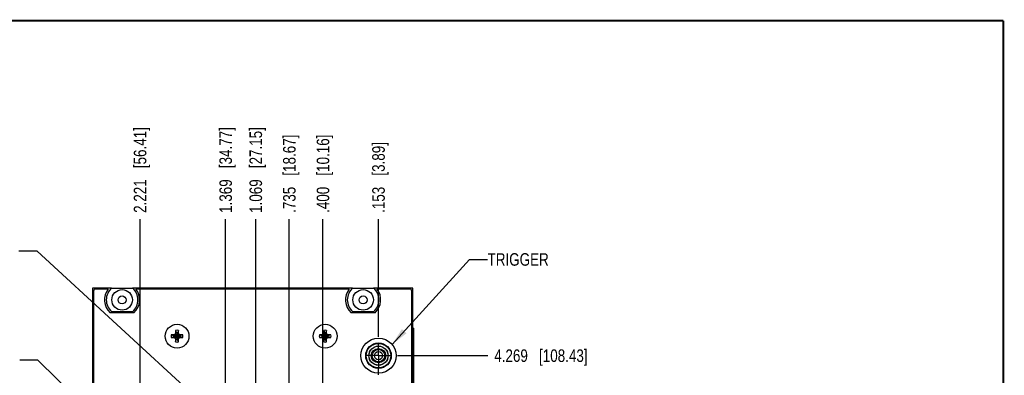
# Model space of a CAD drawing. Header units: inches. Extents: x 0.2 to 16.8, y 0.2 to 10.8.
# Tile 16 of 16: x 7 to 16.8, y 7.2 to 10.8. Entities that reach past the tile are written whole.
import ezdxf

# ---------------------------------------------------------------- set-up
doc = ezdxf.new("R2010")
doc.units = ezdxf.units.IN
doc.header["$LTSCALE"] = 0.935
doc.header["$MEASUREMENT"] = 0
doc.linetypes.add('CENTER', pattern=[0.6, 0.375, -0.075, 0.075, -0.075])
doc.layers.get('0').update_dxf_attribs({"linetype": 'CONTINUOUS'})
for name, color, linetype in [('02___PRT_ALL_AXES', 7, 'CONTINUOUS'), ('DETAIL', 7, 'CONTINUOUS'), ('DIMENSIONS', 7, 'CONTINUOUS')]:
    doc.layers.add(name, color=color, linetype=linetype)
doc.styles.get("Standard").update_dxf_attribs({"font": 'txt', "width": 0.8})
doc.dimstyles.new('DIMSTYLE_1', dxfattribs={"dimtxt": 0.125, "dimasz": 0.18, "dimexe": 0.18, "dimexo": 0.0625, "dimgap": 0.09, "dimtad": 0, "dimtih": 1, "dimtoh": 1, "dimdec": 3, "dimzin": 4, "dimdsep": 46, "dimtxsty": 'STANDARD', "dimblk": '_FILLED', "dimblk1": '_FILLED', "dimblk2": '_FILLED', "dimcen": 0.09, "dimadec": 0, "dimazin": 0, "dimtp": 0.01, "dimtm": 0.01, "dimtfac": 1, "dimtdec": 3, "dimtofl": 0, "dimtmove": 0, "dimatfit": 3, "dimldrblk": '_FILLED', "dimfxl": 1, "dimtolj": 1, "dimtzin": 4, "dimarcsym": 0})
doc.dimstyles.get("Standard").update_dxf_attribs({"dimtxt": 0.125, "dimasz": 0.18, "dimexe": 0.18, "dimexo": 0.0625, "dimgap": 0.09, "dimtad": 0, "dimtih": 1, "dimtoh": 1, "dimdec": 3, "dimzin": 4, "dimdsep": 46, "dimtxsty": 'STANDARD', "dimblk": '_FILLED', "dimblk1": '_FILLED', "dimblk2": '_FILLED', "dimcen": 0.09, "dimadec": 0, "dimazin": 0, "dimtol": 1, "dimtp": 0.01, "dimtm": 0.01, "dimtfac": 1, "dimtdec": 3, "dimtofl": 0, "dimtmove": 0, "dimatfit": 3, "dimldrblk": '_FILLED', "dimfxl": 1, "dimtolj": 1, "dimtzin": 4, "dimarcsym": 0})

# ---------------------------------------------------------------- blocks, each defined once
blk = doc.blocks.new('*D9')
at = {"layer": 'DIMENSIONS', "color": 2, "linetype": 'CONTINUOUS'}
blk.add_line((10.7166, 7.4172), (11.6189, 7.4172), dxfattribs=at)
at = {"layer": 'DIMENSIONS', "color": 2, "linetype": 'CONTINUOUS', "insert": (11.6814, 7.4797), "char_height": 0.125, "width": 1.425, "attachment_point": 1, "line_spacing_factor": 0.9}
blk.add_mtext('4.269{\\Ftxt.shx;\\W1.000000;\\H0.125000; }[108.43]', dxfattribs=at)
blk = doc.blocks.new('_FILLED')
at = {"color": 0, "linetype": 'BYBLOCK'}
blk.add_solid([(0, 0), (-1, 0.174), (-1, -0.174)], dxfattribs=at)
blk = doc.blocks.new('*D19')
at = {"layer": 'DIMENSIONS', "color": 2, "linetype": 'CONTINUOUS'}
blk.add_line((8.155, 6.413), (8.155, 8.7789), dxfattribs=at)
at = {"layer": 'DIMENSIONS', "color": 2, "linetype": 'CONTINUOUS', "insert": (8.0925, 8.8414), "char_height": 0.125, "width": 1.325, "attachment_point": 1, "rotation": 90, "line_spacing_factor": 0.9}
blk.add_mtext('2.221{\\Ftxt.shx;\\W1.000000;\\H0.125000; }[56.41]', dxfattribs=at)
blk = doc.blocks.new('*D20')
at = {"layer": 'DIMENSIONS', "color": 2, "linetype": 'CONTINUOUS'}
blk.add_line((9.007, 6.961), (9.007, 8.7789), dxfattribs=at)
at = {"layer": 'DIMENSIONS', "color": 2, "linetype": 'CONTINUOUS', "insert": (8.9445, 8.8414), "char_height": 0.125, "width": 1.325, "attachment_point": 1, "rotation": 90, "line_spacing_factor": 0.9}
blk.add_mtext('1.369{\\Ftxt.shx;\\W1.000000;\\H0.125000; }[34.77]', dxfattribs=at)
blk = doc.blocks.new('*D21')
at = {"layer": 'DIMENSIONS', "color": 2, "linetype": 'CONTINUOUS'}
blk.add_line((9.307, 6.961), (9.307, 8.7789), dxfattribs=at)
at = {"layer": 'DIMENSIONS', "color": 2, "linetype": 'CONTINUOUS', "insert": (9.2445, 8.8414), "char_height": 0.125, "width": 1.325, "attachment_point": 1, "rotation": 90, "line_spacing_factor": 0.9}
blk.add_mtext('1.069{\\Ftxt.shx;\\W1.000000;\\H0.125000; }[27.15]', dxfattribs=at)
blk = doc.blocks.new('*D22')
at = {"layer": 'DIMENSIONS', "color": 2, "linetype": 'CONTINUOUS'}
blk.add_line((9.641, 6.961), (9.641, 8.7789), dxfattribs=at)
at = {"layer": 'DIMENSIONS', "color": 2, "linetype": 'CONTINUOUS', "insert": (9.5785, 8.8414), "char_height": 0.125, "width": 1.225, "attachment_point": 1, "rotation": 90, "line_spacing_factor": 0.9}
blk.add_mtext('.735{\\Ftxt.shx;\\W1.000000;\\H0.125000; }[18.67]', dxfattribs=at)
blk = doc.blocks.new('*D23')
at = {"layer": 'DIMENSIONS', "color": 2, "linetype": 'CONTINUOUS'}
blk.add_line((9.976, 6.961), (9.976, 8.7789), dxfattribs=at)
at = {"layer": 'DIMENSIONS', "color": 2, "linetype": 'CONTINUOUS', "insert": (9.9135, 8.8414), "char_height": 0.125, "width": 1.225, "attachment_point": 1, "rotation": 90, "line_spacing_factor": 0.9}
blk.add_mtext('.400{\\Ftxt.shx;\\W1.000000;\\H0.125000; }[10.16]', dxfattribs=at)
blk = doc.blocks.new('*D24')
at = {"layer": 'DIMENSIONS', "color": 2, "linetype": 'CONTINUOUS'}
blk.add_line((10.529, 7.6048), (10.529, 8.7789), dxfattribs=at)
at = {"layer": 'DIMENSIONS', "color": 2, "linetype": 'CONTINUOUS', "insert": (10.4665, 8.8414), "char_height": 0.125, "width": 1.125, "attachment_point": 1, "rotation": 90, "line_spacing_factor": 0.9}
blk.add_mtext('.153{\\Ftxt.shx;\\W1.000000;\\H0.125000; }[3.89]', dxfattribs=at)

msp = doc.modelspace()

# ---------------------------------------------------------------- linework, layer by layer
at = {"color": 7, "linetype": 'CONTINUOUS'}
for p, q in [((7.682, 8.0914), (7.682, 3.0244)), ((7.8717, 8.0914), (7.682, 8.0914)), ((7.692, 8.0614), (7.692, 3.0544)), ((7.8383, 8.0814), (7.712, 8.0814)), ((7.8722, 8.0919), (8.0797, 8.0919)), ((10.2717, 8.0914), (8.0803, 8.0914)), ((10.2383, 8.0814), (8.1137, 8.0814)), ((10.2722, 8.0919), (10.4797, 8.0919)), ((10.87, 8.0914), (10.4803, 8.0914)), ((10.84, 8.0814), (10.5137, 8.0814)), ((10.86, 3.9654), (10.86, 8.0614)), ((10.87, 2.9535), (10.87, 8.0914)), ((8.0945, 7.8446), (7.8575, 7.8446)), ((8.0797, 7.8549), (7.8722, 7.8549)), ((10.4945, 7.8446), (10.2575, 7.8446)), ((10.4797, 7.8549), (10.2722, 7.8549)), ((8.5082, 7.6683), (8.5082, 7.6392)), ((8.5082, 7.6683), (8.5155, 7.646)), ((8.5373, 7.6683), (8.53, 7.646)), ((8.5373, 7.6392), (8.5373, 7.6683)), ((9.9837, 7.6683), (9.9837, 7.6392)), ((9.9837, 7.6683), (9.9909, 7.646)), ((10.0128, 7.6683), (10.0055, 7.646)), ((10.0128, 7.6392), (10.0128, 7.6683)), ((10.87, 7.6914), (10.8817, 7.6914)), ((10.8817, 3.6914), (10.8817, 7.6914)), ((8.4661, 7.6263), (8.4884, 7.619)), ((8.4953, 7.6263), (8.4661, 7.6263)), ((8.4661, 7.5971), (8.4884, 7.6044)), ((8.4661, 7.5971), (8.4953, 7.5971)), ((8.4884, 7.619), (8.5571, 7.6044)), ((8.4884, 7.6044), (8.5571, 7.619)), ((8.4899, 7.619), (8.4884, 7.619)), ((8.4884, 7.6044), (8.4899, 7.6044)), ((8.5061, 7.6284), (8.4899, 7.619)), ((8.4953, 7.6263), (8.4899, 7.619)), ((8.4899, 7.619), (8.5556, 7.6044)), ((8.4899, 7.6044), (8.5556, 7.619)), ((8.4953, 7.5971), (8.4899, 7.6044)), ((8.4899, 7.6044), (8.5061, 7.5951)), ((8.5035, 7.631), (8.4953, 7.6263)), ((8.4953, 7.5971), (8.5035, 7.5924)), ((8.5082, 7.6392), (8.5035, 7.631)), ((8.5035, 7.5924), (8.5421, 7.631)), ((8.5421, 7.5924), (8.5035, 7.631)), ((8.5035, 7.5924), (8.5082, 7.5842)), ((8.5155, 7.6446), (8.5061, 7.6284)), ((8.5061, 7.5951), (8.5155, 7.5789)), ((8.5082, 7.6392), (8.5155, 7.6446)), ((8.5082, 7.5842), (8.5082, 7.5551)), ((8.5082, 7.5842), (8.5155, 7.5789)), ((8.5082, 7.5551), (8.5155, 7.5774)), ((8.5155, 7.5774), (8.53, 7.646)), ((8.5155, 7.646), (8.5155, 7.6446)), ((8.53, 7.5774), (8.5155, 7.646)), ((8.5155, 7.5789), (8.53, 7.6446)), ((8.53, 7.5789), (8.5155, 7.6446)), ((8.5155, 7.5789), (8.5155, 7.5774)), ((8.53, 7.6446), (8.53, 7.646)), ((8.5394, 7.6284), (8.53, 7.6446)), ((8.5373, 7.6392), (8.53, 7.6446)), ((8.53, 7.5789), (8.5394, 7.5951)), ((8.5373, 7.5842), (8.53, 7.5789)), ((8.53, 7.5774), (8.53, 7.5789)), ((8.5373, 7.5551), (8.53, 7.5774)), ((8.5421, 7.631), (8.5373, 7.6392)), ((8.5373, 7.5842), (8.5421, 7.5924)), ((8.5373, 7.5551), (8.5373, 7.5842)), ((8.5556, 7.619), (8.5394, 7.6284)), ((8.5394, 7.5951), (8.5556, 7.6044)), ((8.5502, 7.6263), (8.5421, 7.631)), ((8.5421, 7.5924), (8.5502, 7.5971)), ((8.5502, 7.6263), (8.5556, 7.619)), ((8.5794, 7.6263), (8.5502, 7.6263)), ((8.5502, 7.5971), (8.5556, 7.6044)), ((8.5502, 7.5971), (8.5794, 7.5971)), ((8.5571, 7.619), (8.5556, 7.619)), ((8.5556, 7.6044), (8.5571, 7.6044)), ((8.5794, 7.6263), (8.5571, 7.619)), ((8.5794, 7.5971), (8.5571, 7.6044)), ((9.9707, 7.6263), (9.9416, 7.6263)), ((9.9416, 7.6263), (9.9639, 7.619)), ((9.9416, 7.5971), (9.9639, 7.6044)), ((9.9416, 7.5971), (9.9707, 7.5971)), ((9.9639, 7.6044), (10.0325, 7.619)), ((9.9654, 7.619), (9.9639, 7.619)), ((9.9639, 7.619), (10.0325, 7.6044)), ((9.9639, 7.6044), (9.9654, 7.6044)), ((9.9816, 7.6284), (9.9654, 7.619)), ((9.9707, 7.6263), (9.9654, 7.619)), ((9.9654, 7.6044), (10.0311, 7.619)), ((9.9654, 7.619), (10.0311, 7.6044)), ((9.9707, 7.5971), (9.9654, 7.6044)), ((9.9654, 7.6044), (9.9816, 7.5951)), ((9.9789, 7.631), (9.9707, 7.6263)), ((9.9707, 7.5971), (9.9789, 7.5924)), ((9.9837, 7.6392), (9.9789, 7.631)), ((9.9789, 7.5924), (10.0175, 7.631)), ((9.9789, 7.631), (10.0175, 7.5924)), ((9.9789, 7.5924), (9.9837, 7.5842)), ((9.9909, 7.6446), (9.9816, 7.6284)), ((9.9816, 7.5951), (9.9909, 7.5789)), ((9.9837, 7.6392), (9.9909, 7.6446)), ((9.9837, 7.5842), (9.9837, 7.5551)), ((9.9837, 7.5842), (9.9909, 7.5789)), ((9.9837, 7.5551), (9.9909, 7.5774)), ((9.9909, 7.5774), (10.0055, 7.646)), ((9.9909, 7.646), (9.9909, 7.6446)), ((10.0055, 7.5774), (9.9909, 7.646)), ((9.9909, 7.5789), (10.0055, 7.6446)), ((10.0055, 7.5789), (9.9909, 7.6446)), ((9.9909, 7.5789), (9.9909, 7.5774)), ((10.0055, 7.6446), (10.0055, 7.646)), ((10.0149, 7.6284), (10.0055, 7.6446)), ((10.0128, 7.6392), (10.0055, 7.6446)), ((10.0055, 7.5789), (10.0149, 7.5951)), ((10.0128, 7.5842), (10.0055, 7.5789)), ((10.0055, 7.5774), (10.0055, 7.5789)), ((10.0128, 7.5551), (10.0055, 7.5774)), ((10.0175, 7.631), (10.0128, 7.6392)), ((10.0128, 7.5842), (10.0175, 7.5924)), ((10.0128, 7.5551), (10.0128, 7.5842)), ((10.0311, 7.619), (10.0149, 7.6284)), ((10.0149, 7.5951), (10.0311, 7.6044)), ((10.0257, 7.6263), (10.0175, 7.631)), ((10.0175, 7.5924), (10.0257, 7.5971)), ((10.0257, 7.6263), (10.0311, 7.619)), ((10.0548, 7.6263), (10.0257, 7.6263)), ((10.0257, 7.5971), (10.0311, 7.6044)), ((10.0257, 7.5971), (10.0548, 7.5971)), ((10.0325, 7.619), (10.0311, 7.619)), ((10.0311, 7.6044), (10.0325, 7.6044)), ((10.0548, 7.6263), (10.0325, 7.619)), ((10.0548, 7.5971), (10.0325, 7.6044))]:
    msp.add_line(p, q, dxfattribs=at)
at = {"color": 7, "linetype": 'CONTINUOUS', "const_width": 0.02}
for points in [[(16.75, 10.7586), (0.25, 10.7586)], [(16.75, 0.2586), (16.75, 10.7586)]]:
    msp.add_lwpolyline(points, dxfattribs=at)
at = {"color": 7, "linetype": 'CONTINUOUS'}
for centre, radius in [((7.976, 7.9734), 0.1025), ((10.376, 7.9734), 0.1025), ((7.976, 7.9734), 0.04), ((10.376, 7.9734), 0.04), ((8.523, 7.6114), 0.1185), ((9.998, 7.6114), 0.1185), ((10.529, 7.4174), 0.175), ((10.529, 7.4172), 0.1275), ((10.529, 7.4172), 0.1225), ((10.529, 7.4172), 0.096), ((10.529, 7.4172), 0.095), ((10.529, 7.4172), 0.0715), ((10.529, 7.4172), 0.0625), ((10.529, 7.4172), 0.041)]:
    msp.add_circle(centre, radius, dxfattribs=at)
for centre, radius, start, end in [((7.712, 8.0614), 0.02, 90, 180), ((7.976, 7.9734), 0.175, 141.89221, 227.37922), ((7.976, 7.9734), 0.1575, 131.20295, 228.79705), ((7.976, 7.9734), 0.1575, 311.20295, 48.79705), ((7.976, 7.9734), 0.175, 312.62078, 38.10779), ((10.376, 7.9734), 0.175, 141.89221, 227.37922), ((10.376, 7.9734), 0.1575, 131.20295, 228.79705), ((10.376, 7.9734), 0.1575, 311.20295, 48.79705), ((10.376, 7.9734), 0.175, 312.62078, 38.10779), ((10.84, 8.0614), 0.02, 0, 90), ((8.5228, 7.6117), 0.0585, 75.57229, 104.42771), ((9.9982, 7.6117), 0.0585, 75.57229, 104.42771), ((8.5228, 7.6117), 0.0585, 165.57229, 194.42771), ((8.5228, 7.6117), 0.0351, 168.01639, 191.98361), ((8.5228, 7.6117), 0.0585, 255.57229, 284.42771), ((8.5228, 7.6117), 0.0351, 78.01639, 101.98361), ((8.5228, 7.6117), 0.0351, 258.01639, 281.98361), ((8.5228, 7.6117), 0.0351, 348.01639, 11.98361), ((8.5228, 7.6117), 0.0585, 345.57229, 14.42771), ((9.9982, 7.6117), 0.0585, 165.57229, 194.42771), ((9.9982, 7.6117), 0.0351, 168.01639, 191.98361), ((9.9982, 7.6117), 0.0585, 255.57229, 284.42771), ((9.9982, 7.6117), 0.0351, 78.01639, 101.98361), ((9.9982, 7.6117), 0.0351, 258.01639, 281.98361), ((9.9982, 7.6117), 0.0351, 348.01639, 11.98361), ((9.9982, 7.6117), 0.0585, 345.57229, 14.42771)]:
    msp.add_arc(centre, radius, start, end, dxfattribs=at)
at = {"layer": '02___PRT_ALL_AXES', "color": 7, "linetype": 'CENTER'}
for p, q in [((10.529, 7.4172), (10.529, 7.5423)), ((10.529, 7.4172), (10.4039, 7.4172)), ((10.529, 7.4172), (10.529, 7.2921)), ((10.529, 7.4172), (10.6541, 7.4172)), ((10.529, 6.5759), (10.529, 7.2921))]:
    msp.add_line(p, q, dxfattribs=at)

# ---------------------------------------------------------------- texts
at = {"layer": 'DETAIL', "color": 2, "linetype": 'CONTINUOUS', "insert": (11.615, 8.4393), "char_height": 0.125, "width": 0.7, "attachment_point": 1, "line_spacing_factor": 0.9}
msp.add_mtext('TRIGGER', dxfattribs=at)

# ---------------------------------------------------------------- dimensions: what is measured, and where the dimension line sits
at = {"layer": 'DIMENSIONS', "color": 2, "linetype": 'CONTINUOUS'}
for feature_location, offset, dtype, origin, picture, middle in [((8.155, 6.413), (0, 2.3659), 1, (10.376, 6.3505), '*D19', (8.155, 9.5039)), ((9.007, 6.961), (0, 1.8179), 1, (10.376, 6.8985), '*D20', (9.007, 9.5039)), ((9.307, 6.961), (0, 1.8179), 1, (10.376, 6.8985), '*D21', (9.307, 9.5039)), ((9.641, 6.961), (0, 1.8179), 1, (10.376, 6.8985), '*D22', (9.641, 9.4539)), ((9.976, 6.961), (0, 1.8179), 1, (10.376, 6.8985), '*D23', (9.976, 9.4539)), ((10.529, 7.6048), (0, 1.1741), 1, (10.376, 7.5423), '*D24', (10.529, 9.4039)), ((10.7166, 7.4172), (0.9023, 0), 0, (10.6541, 3.1485), '*D9', (12.3939, 7.4172))]:
    dim = msp.add_ordinate_dim(feature_location=feature_location, offset=offset, dtype=dtype, origin=origin, dimstyle='DIMSTYLE_1', dxfattribs=at)
    dim.commit()
    dim.dimension.update_dxf_attribs({"geometry": picture, "text_midpoint": middle})

# ---------------------------------------------------------------- leaders
at = {"layer": 'DETAIL', "color": 2, "linetype": 'CONTINUOUS'}
for points in [[(8.832, 6.8938), (7.1288, 8.4585), (6.9488, 8.4585)], [(10.6643, 7.5284), (11.435, 8.3768), (11.615, 8.3768)], [(8.017, 6.5039), (7.1385, 7.3731), (6.9585, 7.3731)]]:
    msp.add_leader(points, dimstyle='STANDARD', override={"dimtad": 0}, dxfattribs=at)

doc.saveas('drawing.dxf')
